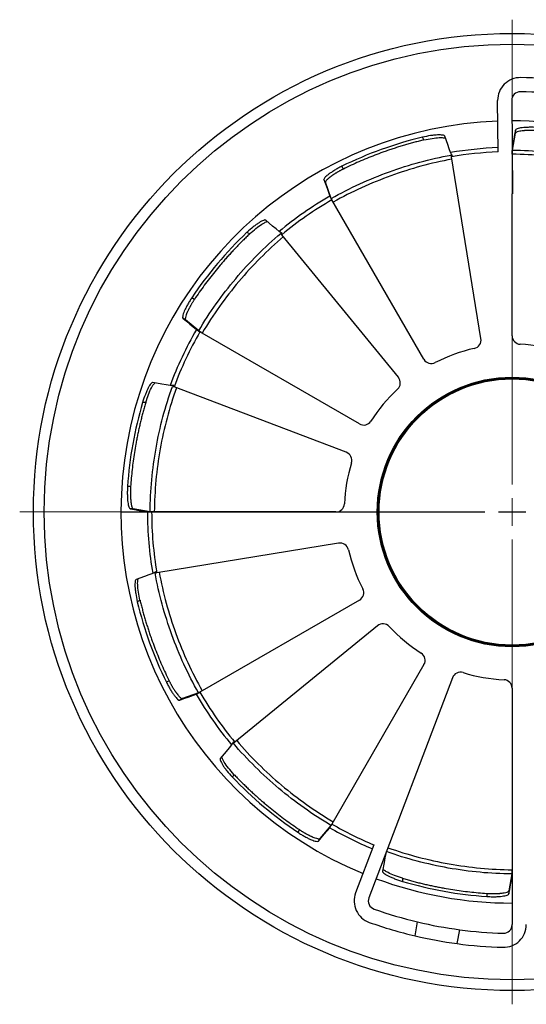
# Model space of a CAD drawing. Header units: millimetres. Extents: x 54 to 144, y 53 to 178.
# Tile 2 of 3: x 54 to 73, y 142 to 178. Entities that reach past the tile are written whole.
import ezdxf

# ---------------------------------------------------------------- set-up
doc = ezdxf.new("R2010")
doc.units = ezdxf.units.MM

# ---------------------------------------------------------------- blocks, each defined once
blk = doc.blocks.new('SW_CENTERMARKSYMBOL_0')
at = {"color": 0, "linetype": 'Continuous', "lineweight": 18}
for p, q in [((0, 1), (0, 14.26)), ((0, 0), (0, 0.5)), ((-1, 0), (-14.26, 0)), ((0, 0), (-0.5, 0)), ((0, 0), (0, -0.5)), ((0, 0), (0.5, 0)), ((1, 0), (14.26, 0)), ((0, -1), (0, -14.26))]:
    blk.add_line(p, q, dxfattribs=at)
blk = doc.blocks.new('SW_CENTERMARKSYMBOL_1')
at = {"color": 0, "linetype": 'Continuous', "lineweight": 18}
for p, q in [((0, 1), (0, 17.972)), ((0, 0), (0, 0.5)), ((-1, 0), (-17.972, 0)), ((0, 0), (-0.5, 0)), ((0, 0), (0, -0.5)), ((0, 0), (0.5, 0)), ((0, -1), (0, -17.972))]:
    blk.add_line(p, q, dxfattribs=at)

msp = doc.modelspace()

# ---------------------------------------------------------------- linework, layer by layer
at = {"color": 7, "linetype": 'Continuous', "lineweight": 25}
for p, q in [((71.89, 172.697), (71.874, 174.575)), ((72.391, 174.58), (72.419, 171.167)), ((72.412, 172.765), (72.522, 173.381)), ((72.522, 173.381), (72.522, 173.494)), ((69.185, 173.133), (69.128, 173.232)), ((72.409, 172.861), (72.405, 172.861)), ((72.407, 172.84), (72.405, 172.84)), ((72.408, 172.84), (72.407, 172.84)), ((72.408, 172.84), (72.408, 172.611)), ((71.266, 165.885), (70.189, 172.519)), ((66.246, 172.072), (66.189, 172.171)), ((65.592, 171.586), (65.535, 171.685)), ((65.804, 170.999), (65.592, 171.587)), ((72.419, 171.167), (72.405, 171.167)), ((72.405, 165.987), (72.405, 171.167)), ((65.763, 171.062), (65.762, 171.061)), ((69.187, 165.125), (65.827, 170.945)), ((62.826, 169.704), (62.727, 169.761)), ((68.252, 164.468), (64.002, 169.674)), ((60.811, 167.315), (60.712, 167.372)), ((60.487, 166.568), (60.389, 166.624)), ((60.965, 166.165), (60.487, 166.568)), ((60.897, 166.198), (60.896, 166.196)), ((60.898, 166.199), (60.897, 166.198)), ((66.832, 162.769), (61.012, 166.129)), ((66.35, 161.732), (60.067, 164.116)), ((59.033, 163.554), (58.919, 163.554)), ((58.482, 160.478), (58.369, 160.478)), ((58.576, 159.669), (58.462, 159.669)), ((59.191, 159.559), (58.576, 159.669)), ((59.116, 159.555), (59.116, 159.554)), ((59.116, 159.554), (59.116, 159.552)), ((59.116, 159.552), (59.249, 159.552)), ((65.97, 159.552), (59.249, 159.552)), ((66.071, 158.413), (59.437, 157.335)), ((58.824, 156.332), (58.725, 156.275)), ((66.832, 156.334), (61.012, 152.974)), ((67.489, 155.399), (62.283, 151.149)), ((69.187, 153.979), (65.827, 148.159)), ((70.224, 153.497), (67.176, 145.463)), ((59.885, 153.393), (59.786, 153.336)), ((60.958, 152.951), (60.37, 152.739)), ((60.895, 152.91), (60.895, 152.909)), ((72.405, 153.116), (72.405, 144.488)), ((60.37, 152.739), (60.271, 152.682)), ((62.253, 149.973), (62.196, 149.874)), ((65.792, 148.112), (65.389, 147.634)), ((64.641, 147.958), (64.585, 147.859)), ((65.758, 148.045), (65.759, 148.044)), ((65.759, 148.044), (65.76, 148.043)), ((65.389, 147.634), (65.332, 147.535)), ((67.36, 147.402), (66.693, 145.646)), ((67.786, 147.069), (67.789, 147.068)), ((72.398, 146.338), (72.288, 145.723)), ((72.402, 146.263), (72.402, 146.492)), ((68.402, 146.18), (68.402, 146.066)), ((72.405, 146.242), (72.401, 146.242)), ((72.402, 146.263), (72.403, 146.263)), ((72.403, 146.263), (72.405, 146.263)), ((71.479, 145.629), (71.479, 145.515)), ((72.288, 145.723), (72.288, 145.609)), ((68.864, 144.078), (68.956, 144.587)), ((70.398, 143.795), (70.49, 144.304))]:
    msp.add_line(p, q, dxfattribs=at)
at = {"color": 7, "linetype": 'Continuous', "lineweight": 25, "flags": 128}
for points in [[(70.16, 172.671), (70.111, 172.807), (70.055, 172.963), (69.942, 173.276)], [(72.522, 173.494), (72.493, 173.331), (72.463, 173.168), (72.409, 172.861)], [(65.535, 171.685), (65.591, 171.529), (65.648, 171.373), (65.753, 171.08)], [(65.762, 171.061), (65.762, 171.061), (65.762, 171.061), (65.762, 171.061), (65.761, 171.061), (65.761, 171.06), (65.761, 171.06), (65.761, 171.06), (65.76, 171.06)], [(65.76, 171.06), (65.766, 171.05), (65.773, 171.039), (65.78, 171.025), (65.789, 171.011), (65.798, 170.995), (65.807, 170.979), (65.817, 170.962), (65.827, 170.945)], [(63.901, 169.791), (63.791, 169.884), (63.664, 169.991), (63.41, 170.205)], [(60.389, 166.624), (60.515, 166.517), (60.642, 166.41), (60.88, 166.21)], [(60.896, 166.196), (60.906, 166.19), (60.918, 166.184), (60.931, 166.176), (60.946, 166.168), (60.961, 166.159), (60.978, 166.149), (60.995, 166.139), (61.012, 166.129)], [(59.921, 164.167), (59.778, 164.193), (59.615, 164.222), (59.288, 164.281)], [(58.462, 159.669), (58.625, 159.64), (58.789, 159.61), (59.095, 159.555)], [(59.286, 157.307), (59.149, 157.258), (58.993, 157.201), (58.681, 157.089)], [(60.271, 152.682), (60.428, 152.738), (60.584, 152.794), (60.876, 152.9)], [(60.895, 152.909), (60.895, 152.909), (60.896, 152.909), (60.896, 152.908), (60.896, 152.908), (60.896, 152.908), (60.896, 152.908), (60.896, 152.907), (60.896, 152.907)], [(60.896, 152.907), (60.906, 152.913), (60.918, 152.92), (60.931, 152.927), (60.946, 152.936), (60.961, 152.945), (60.978, 152.954), (60.995, 152.964), (61.012, 152.974)], [(62.166, 151.048), (62.072, 150.937), (61.965, 150.81), (61.751, 150.557)], [(65.76, 148.043), (65.766, 148.053), (65.773, 148.065), (65.78, 148.078), (65.789, 148.092), (65.798, 148.108), (65.807, 148.124), (65.817, 148.141), (65.827, 148.159)], [(65.332, 147.535), (65.439, 147.662), (65.546, 147.789), (65.747, 148.027)], [(67.789, 147.068), (67.764, 146.925), (67.734, 146.762), (67.676, 146.435)], [(72.288, 145.609), (72.317, 145.772), (72.346, 145.936), (72.401, 146.242)]]:
    msp.add_lwpolyline(points, dxfattribs=at)
at = {"color": 7, "linetype": 'Continuous', "lineweight": 25}
for radius in [17.472, 17.079, 4.922, 4.891, 4.859]:
    msp.add_circle((72.405, 159.552), radius, dxfattribs=at)
for centre, radius, start, end in [((72.703, 174.582), 0.828, 89.2779, 180.4673), ((72.513, 159.553), 15.858, 82.9687, 89.2779), ((72.703, 174.582), 0.312, 89.2779, 180.4673), ((72.513, 159.553), 15.342, 83.0739, 89.2779), ((72.405, 159.552), 14.277, 92.1048, 247.5886), ((72.405, 159.552), 14.277, 69.6934, 90.0324), ((72.405, 159.552), 14.067, 103.469, 116.2244), ((72.405, 159.552), 13.31, 92.2239, 99.7095), ((72.405, 159.552), 13.156, 92.2444, 99.6981), ((72.405, 159.552), 13.31, 119.9839, 129.7095), ((72.405, 159.552), 13.156, 120, 129.6981), ((72.405, 159.552), 14.067, 133.469, 146.2244), ((72.405, 159.552), 13.31, 149.9839, 159.7095), ((72.405, 159.552), 13.156, 150, 159.6981), ((70.953, 165.834), 0.318, 283.014, 9.2261), ((72.717, 165.987), 0.312, 180, 267.2243), ((72.405, 159.552), 6.131, 103.014, 117.2243), ((72.405, 159.552), 6.131, 73.014, 87.2243), ((69.457, 165.281), 0.312, 210, 297.2243), ((68.006, 164.267), 0.318, 313.014, 39.2261), ((72.405, 159.552), 6.131, 133.014, 147.2243), ((72.405, 159.552), 14.067, 163.469, 176.2244), ((66.988, 163.039), 0.312, 240, 327.2243), ((66.238, 161.435), 0.318, 343.014, 69.2261), ((72.405, 159.552), 6.131, 163.014, 177.2243), ((65.97, 159.864), 0.312, 270, 357.2243), ((72.405, 159.552), 13.31, 179.9839, 189.7095), ((72.405, 159.552), 13.156, 180, 189.6981), ((66.122, 158.1), 0.318, 13.014, 99.2261), ((72.405, 159.552), 6.131, 193.014, 207.2243), ((66.676, 156.604), 0.312, 300, 27.2243), ((72.405, 159.552), 14.067, 193.469, 206.2244), ((67.69, 155.153), 0.318, 43.014, 129.2261), ((72.405, 159.552), 6.131, 223.014, 237.2243), ((68.917, 154.135), 0.312, 330, 57.2243), ((70.521, 153.385), 0.318, 73.014, 159.2261), ((72.405, 159.552), 6.131, 253.014, 267.2243), ((72.093, 153.116), 0.312, 0, 87.2243), ((72.405, 159.552), 13.31, 209.9839, 219.7095), ((72.405, 159.552), 13.156, 210, 219.6981), ((72.405, 159.552), 14.067, 223.469, 236.2244), ((72.405, 159.552), 13.156, 240, 247.449), ((72.405, 159.552), 13.31, 239.9839, 247.4695), ((72.405, 159.552), 14.277, 249.661, 270), ((72.405, 159.552), 14.067, 253.469, 266.2244), ((67.468, 145.352), 0.828, 159.2261, 250.4155), ((67.468, 145.352), 0.312, 159.2261, 250.4155), ((72.506, 159.512), 15.342, 250.4155, 256.6195), ((72.506, 159.512), 15.858, 250.4155, 256.7247), ((72.506, 159.512), 15.342, 256.6195, 262.448), ((72.506, 159.512), 15.342, 262.448, 268.4252), ((72.093, 144.488), 0.828, 268.4252, 0), ((72.093, 144.488), 0.312, 268.4252, 0), ((72.506, 159.512), 15.858, 256.7247, 262.3633), ((72.506, 159.512), 15.858, 262.3633, 268.4252)]:
    msp.add_arc(centre, radius, start, end, dxfattribs=at)
for points, knots in [([(69.942, 173.276), (69.939, 173.284), (69.931, 173.29), (69.906, 173.302), (69.888, 173.306), (69.844, 173.313), (69.818, 173.316), (69.757, 173.318), (69.723, 173.318), (69.648, 173.314), (69.608, 173.312), (69.521, 173.303), (69.475, 173.297), (69.333, 173.276), (69.23, 173.256), (69.128, 173.232)], [0, 0, 0, 0, 0.125, 0.125, 0.25, 0.25, 0.375, 0.375, 0.5, 0.5, 0.625, 0.625, 0.75, 0.75, 1, 1, 1, 1]), ([(73.331, 173.588), (73.279, 173.591), (73.227, 173.594), (73.126, 173.596), (73.076, 173.596), (72.979, 173.594), (72.933, 173.592), (72.846, 173.586), (72.805, 173.582), (72.731, 173.573), (72.697, 173.567), (72.638, 173.555), (72.612, 173.548), (72.549, 173.527), (72.525, 173.511), (72.522, 173.494)], [0, 0, 0, 0, 0.125, 0.125, 0.25, 0.25, 0.375, 0.375, 0.5, 0.5, 0.625, 0.625, 0.75, 0.75, 1, 1, 1, 1]), ([(73.331, 173.474), (73.318, 173.475), (73.292, 173.477), (73.253, 173.479), (73.215, 173.48), (73.176, 173.481), (73.138, 173.482), (73.101, 173.482), (73.064, 173.482), (73.027, 173.481), (72.991, 173.48), (72.956, 173.479), (72.922, 173.477), (72.889, 173.475), (72.857, 173.473), (72.825, 173.47), (72.795, 173.467), (72.748, 173.461), (72.67, 173.449), (72.595, 173.431), (72.549, 173.411), (72.53, 173.397), (72.524, 173.387), (72.522, 173.382), (72.522, 173.381)], [0, 0, 0, 0, 0.031245, 0.062477, 0.093709, 0.124952, 0.156211, 0.187492, 0.218797, 0.250126, 0.281477, 0.312851, 0.344245, 0.375659, 0.407092, 0.438546, 0.470025, 0.501534, 0.59398, 0.75096, 0.851689, 0.926864, 0.976382, 1, 1, 1, 1]), ([(69.185, 173.133), (69.129, 173.119), (69.016, 173.092), (68.848, 173.048), (68.68, 173.002), (68.513, 172.955), (68.346, 172.905), (68.18, 172.853), (68.015, 172.799), (67.85, 172.743), (67.642, 172.669), (67.392, 172.576), (67.101, 172.46), (66.813, 172.337), (66.528, 172.209), (66.34, 172.118), (66.246, 172.072)], [0, 0, 0, 0, 0.055593, 0.111157, 0.166701, 0.222232, 0.277759, 0.333292, 0.388838, 0.444405, 0.500004, 0.600048, 0.700021, 0.799971, 0.899947, 1, 1, 1, 1]), ([(69.185, 173.133), (69.287, 173.155), (69.491, 173.198), (69.718, 173.219), (69.853, 173.219), (69.919, 173.213), (69.954, 173.206), (69.966, 173.201), (69.969, 173.199)], [0, 0, 0, 0, 0.2903613, 0.5814539, 0.7447082, 0.8728667, 0.9623841, 1, 1, 1, 1]), ([(65.804, 170.999), (66.143, 171.19), (66.491, 171.368), (67.198, 171.692), (67.558, 171.839), (68.658, 172.238), (69.411, 172.443), (70.178, 172.583)], [0, 0, 0, 0, 0.25, 0.25, 0.5, 0.5, 1, 1, 1, 1]), ([(70.224, 172.552), (70.208, 172.581), (70.193, 172.608), (70.17, 172.651), (70.162, 172.666), (70.16, 172.671)], [0, 0, 0, 0, 0.5, 0.5, 1, 1, 1, 1]), ([(70.178, 172.583), (70.179, 172.577), (70.18, 172.57), (70.182, 172.563), (70.183, 172.557), (70.183, 172.551), (70.184, 172.546)], [-0.00066685, -0.00066685, -0.00066685, -0.00066685, 0, 0, 0, 0.000564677, 0.000564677, 0.000564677, 0.000564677]), ([(72.408, 172.611), (72.408, 172.649), (72.408, 172.685), (72.41, 172.741), (72.411, 172.76), (72.412, 172.765)], [0, 0, 0, 0, 0.5, 0.5, 1, 1, 1, 1]), ([(76.938, 171.807), (76.211, 172.065), (75.464, 172.261), (74.326, 172.464), (73.945, 172.515), (73.179, 172.587), (72.794, 172.608), (72.408, 172.611)], [0, 0, 0, 0, 0.5, 0.5, 0.75, 0.75, 1, 1, 1, 1]), ([(72.412, 172.765), (72.802, 172.762), (73.191, 172.742), (73.966, 172.669), (74.351, 172.617), (75.503, 172.412), (76.258, 172.213), (76.992, 171.951)], [0, 0, 0, 0, 0.25, 0.25, 0.5, 0.5, 1, 1, 1, 1]), ([(70.203, 172.431), (69.445, 172.292), (68.7, 172.088), (67.613, 171.694), (67.257, 171.548), (66.557, 171.228), (66.214, 171.053), (65.878, 170.863)], [0, 0, 0, 0, 0.5, 0.5, 0.75, 0.75, 1, 1, 1, 1]), ([(66.189, 172.171), (66.142, 172.147), (66.096, 172.124), (66.007, 172.075), (65.963, 172.05), (65.881, 172), (65.842, 171.975), (65.77, 171.927), (65.736, 171.903), (65.677, 171.857), (65.65, 171.836), (65.605, 171.795), (65.586, 171.777), (65.542, 171.727), (65.529, 171.701), (65.535, 171.685)], [0, 0, 0, 0, 0.125, 0.125, 0.25, 0.25, 0.375, 0.375, 0.5, 0.5, 0.625, 0.625, 0.75, 0.75, 1, 1, 1, 1]), ([(66.246, 172.072), (66.234, 172.066), (66.211, 172.055), (66.176, 172.037), (66.142, 172.019), (66.108, 172.001), (66.075, 171.982), (66.042, 171.964), (66.01, 171.945), (65.979, 171.926), (65.948, 171.908), (65.919, 171.889), (65.89, 171.87), (65.862, 171.852), (65.835, 171.834), (65.81, 171.816), (65.785, 171.798), (65.747, 171.769), (65.686, 171.72), (65.63, 171.666), (65.6, 171.626), (65.591, 171.604), (65.59, 171.593), (65.591, 171.588), (65.592, 171.587)], [0, 0, 0, 0, 0.031245, 0.062477, 0.093709, 0.124952, 0.156211, 0.187492, 0.218797, 0.250126, 0.281477, 0.312851, 0.344245, 0.375659, 0.407092, 0.438546, 0.470025, 0.501534, 0.59398, 0.75096, 0.851689, 0.926864, 0.976382, 1, 1, 1, 1]), ([(65.878, 170.863), (65.859, 170.895), (65.841, 170.927), (65.815, 170.976), (65.806, 170.993), (65.804, 170.999)], [0, 0, 0, 0, 0.5, 0.5, 1, 1, 1, 1]), ([(63.41, 170.205), (63.403, 170.211), (63.393, 170.213), (63.365, 170.21), (63.348, 170.205), (63.306, 170.189), (63.282, 170.178), (63.229, 170.15), (63.199, 170.132), (63.136, 170.092), (63.103, 170.069), (63.032, 170.018), (62.994, 169.99), (62.882, 169.901), (62.804, 169.833), (62.727, 169.761)], [0, 0, 0, 0, 0.125, 0.125, 0.25, 0.25, 0.375, 0.375, 0.5, 0.5, 0.625, 0.625, 0.75, 0.75, 1, 1, 1, 1]), ([(62.826, 169.704), (62.903, 169.773), (63.058, 169.912), (63.244, 170.045), (63.361, 170.112), (63.422, 170.14), (63.456, 170.151), (63.468, 170.153), (63.472, 170.153)], [0, 0, 0, 0, 0.290361, 0.581454, 0.744708, 0.872867, 0.962384, 1, 1, 1, 1]), ([(62.826, 169.704), (62.784, 169.664), (62.7, 169.583), (62.576, 169.461), (62.454, 169.338), (62.333, 169.213), (62.213, 169.086), (62.096, 168.958), (61.979, 168.829), (61.865, 168.698), (61.721, 168.53), (61.552, 168.325), (61.358, 168.079), (61.17, 167.828), (60.987, 167.574), (60.869, 167.401), (60.811, 167.315)], [0, 0, 0, 0, 0.055593, 0.111157, 0.166701, 0.222232, 0.277759, 0.333292, 0.388838, 0.444405, 0.500004, 0.600048, 0.700021, 0.799971, 0.899947, 1, 1, 1, 1]), ([(60.965, 166.165), (61.163, 166.5), (61.375, 166.828), (61.825, 167.462), (62.064, 167.77), (62.817, 168.665), (63.367, 169.219), (63.961, 169.724)], [0, 0, 0, 0, 0.25, 0.25, 0.5, 0.5, 1, 1, 1, 1]), ([(64.016, 169.72), (63.987, 169.737), (63.961, 169.753), (63.92, 169.778), (63.905, 169.787), (63.901, 169.791)], [0, 0, 0, 0, 0.5, 0.5, 1, 1, 1, 1]), ([(63.961, 169.724), (63.965, 169.719), (63.969, 169.713), (63.974, 169.708), (63.978, 169.704), (63.981, 169.699), (63.985, 169.695)], [-0.00066685, -0.00066685, -0.00066685, -0.00066685, 0, 0, 0, 0.000564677, 0.000564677, 0.000564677, 0.000564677]), ([(64.058, 169.605), (63.471, 169.105), (62.928, 168.556), (62.183, 167.671), (61.948, 167.367), (61.503, 166.74), (61.292, 166.416), (61.096, 166.084)], [0, 0, 0, 0, 0.5, 0.5, 0.75, 0.75, 1, 1, 1, 1]), ([(60.712, 167.372), (60.683, 167.328), (60.655, 167.285), (60.603, 167.198), (60.577, 167.155), (60.531, 167.07), (60.51, 167.03), (60.471, 166.951), (60.454, 166.914), (60.425, 166.845), (60.413, 166.813), (60.394, 166.755), (60.387, 166.729), (60.374, 166.664), (60.376, 166.635), (60.389, 166.624)], [0, 0, 0, 0, 0.125, 0.125, 0.25, 0.25, 0.375, 0.375, 0.5, 0.5, 0.625, 0.625, 0.75, 0.75, 1, 1, 1, 1]), ([(60.811, 167.315), (60.804, 167.304), (60.789, 167.283), (60.768, 167.25), (60.747, 167.217), (60.727, 167.185), (60.708, 167.152), (60.689, 167.12), (60.67, 167.087), (60.653, 167.056), (60.636, 167.024), (60.619, 166.993), (60.604, 166.962), (60.589, 166.933), (60.575, 166.903), (60.561, 166.875), (60.549, 166.847), (60.53, 166.804), (60.502, 166.73), (60.481, 166.656), (60.475, 166.606), (60.478, 166.583), (60.482, 166.572), (60.486, 166.569), (60.487, 166.568)], [0, 0, 0, 0, 0.0312451, 0.0624769, 0.0937091, 0.1249516, 0.1562113, 0.1874925, 0.2187971, 0.2501255, 0.2814772, 0.3128508, 0.3442449, 0.3756586, 0.4070919, 0.4385463, 0.4700252, 0.5015345, 0.5939799, 0.7509599, 0.8516893, 0.9268642, 0.9763822, 1, 1, 1, 1]), ([(61.096, 166.084), (61.064, 166.103), (61.033, 166.121), (60.985, 166.151), (60.969, 166.161), (60.965, 166.165)], [0, 0, 0, 0, 0.5, 0.5, 1, 1, 1, 1]), ([(59.288, 164.281), (59.28, 164.282), (59.27, 164.278), (59.247, 164.262), (59.234, 164.249), (59.206, 164.215), (59.191, 164.193), (59.159, 164.142), (59.142, 164.112), (59.108, 164.046), (59.09, 164.009), (59.054, 163.93), (59.036, 163.887), (58.983, 163.753), (58.949, 163.655), (58.919, 163.554)], [0, 0, 0, 0, 0.125, 0.125, 0.25, 0.25, 0.375, 0.375, 0.5, 0.5, 0.625, 0.625, 0.75, 0.75, 1, 1, 1, 1]), ([(59.033, 163.554), (59.065, 163.653), (59.13, 163.851), (59.225, 164.059), (59.292, 164.175), (59.331, 164.23), (59.355, 164.256), (59.365, 164.264), (59.368, 164.266)], [0, 0, 0, 0, 0.290362, 0.581454, 0.744708, 0.872867, 0.962384, 1, 1, 1, 1]), ([(59.191, 159.559), (59.195, 159.948), (59.215, 160.338), (59.288, 161.113), (59.34, 161.498), (59.545, 162.65), (59.744, 163.405), (60.006, 164.139)], [0, 0, 0, 0, 0.25, 0.25, 0.5, 0.5, 1, 1, 1, 1]), ([(60.15, 164.085), (59.892, 163.358), (59.695, 162.611), (59.493, 161.473), (59.441, 161.091), (59.369, 160.325), (59.349, 159.94), (59.345, 159.555)], [0, 0, 0, 0, 0.5, 0.5, 0.75, 0.75, 1, 1, 1, 1]), ([(60.055, 164.164), (60.022, 164.164), (59.991, 164.164), (59.943, 164.165), (59.926, 164.166), (59.921, 164.167)], [0, 0, 0, 0, 0.5, 0.5, 1, 1, 1, 1]), ([(60.006, 164.139), (60.012, 164.137), (60.019, 164.134), (60.025, 164.132), (60.031, 164.13), (60.036, 164.128), (60.042, 164.126)], [-0.00066685, -0.00066685, -0.00066685, -0.00066685, 0, 0, 0, 0.000564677, 0.000564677, 0.000564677, 0.000564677]), ([(59.033, 163.554), (59.017, 163.498), (58.984, 163.387), (58.938, 163.219), (58.894, 163.051), (58.852, 162.882), (58.811, 162.713), (58.773, 162.544), (58.737, 162.373), (58.704, 162.203), (58.663, 161.986), (58.619, 161.723), (58.574, 161.413), (58.536, 161.102), (58.505, 160.79), (58.49, 160.582), (58.482, 160.478)], [0, 0, 0, 0, 0.055593, 0.111157, 0.166701, 0.222232, 0.277759, 0.333292, 0.388838, 0.444405, 0.500004, 0.600048, 0.700021, 0.799971, 0.899947, 1, 1, 1, 1]), ([(58.369, 160.478), (58.365, 160.426), (58.363, 160.374), (58.36, 160.273), (58.36, 160.222), (58.362, 160.126), (58.364, 160.08), (58.37, 159.993), (58.374, 159.952), (58.384, 159.878), (58.389, 159.844), (58.402, 159.785), (58.408, 159.759), (58.43, 159.696), (58.446, 159.672), (58.462, 159.669)], [0, 0, 0, 0, 0.125, 0.125, 0.25, 0.25, 0.375, 0.375, 0.5, 0.5, 0.625, 0.625, 0.75, 0.75, 1, 1, 1, 1]), ([(58.482, 160.478), (58.482, 160.465), (58.48, 160.439), (58.478, 160.4), (58.476, 160.362), (58.475, 160.323), (58.475, 160.285), (58.474, 160.248), (58.475, 160.211), (58.475, 160.174), (58.476, 160.138), (58.477, 160.103), (58.479, 160.069), (58.481, 160.036), (58.484, 160.003), (58.486, 159.972), (58.49, 159.942), (58.495, 159.895), (58.507, 159.817), (58.526, 159.742), (58.546, 159.696), (58.56, 159.677), (58.57, 159.67), (58.574, 159.669), (58.576, 159.669)], [0, 0, 0, 0, 0.031245, 0.062477, 0.093709, 0.124952, 0.156211, 0.187492, 0.218797, 0.250126, 0.281477, 0.312851, 0.344245, 0.375659, 0.407092, 0.438546, 0.470025, 0.501534, 0.59398, 0.75096, 0.851689, 0.926864, 0.976382, 1, 1, 1, 1]), ([(59.345, 159.555), (59.308, 159.555), (59.272, 159.555), (59.216, 159.557), (59.197, 159.558), (59.191, 159.559)], [0, 0, 0, 0, 0.5, 0.5, 1, 1, 1, 1]), ([(58.681, 157.089), (58.673, 157.086), (58.666, 157.078), (58.655, 157.052), (58.65, 157.035), (58.643, 156.991), (58.641, 156.964), (58.639, 156.904), (58.639, 156.87), (58.642, 156.795), (58.645, 156.755), (58.654, 156.668), (58.66, 156.621), (58.681, 156.479), (58.7, 156.377), (58.725, 156.275)], [0, 0, 0, 0, 0.125, 0.125, 0.25, 0.25, 0.375, 0.375, 0.5, 0.5, 0.625, 0.625, 0.75, 0.75, 1, 1, 1, 1]), ([(58.823, 156.332), (58.802, 156.434), (58.759, 156.637), (58.738, 156.865), (58.737, 157), (58.744, 157.066), (58.751, 157.101), (58.756, 157.113), (58.757, 157.116)], [0, 0, 0, 0, 0.290361, 0.581454, 0.744708, 0.872867, 0.962384, 1, 1, 1, 1]), ([(59.404, 157.371), (59.375, 157.355), (59.348, 157.339), (59.306, 157.316), (59.291, 157.309), (59.286, 157.307)], [0, 0, 0, 0, 0.5, 0.5, 1, 1, 1, 1]), ([(59.373, 157.325), (59.38, 157.326), (59.387, 157.327), (59.394, 157.328), (59.399, 157.329), (59.405, 157.33), (59.411, 157.331)], [-0.00066685, -0.00066685, -0.00066685, -0.00066685, 0, 0, 0, 0.000564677, 0.000564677, 0.000564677, 0.000564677]), ([(60.958, 152.951), (60.766, 153.29), (60.589, 153.638), (60.264, 154.345), (60.117, 154.705), (59.719, 155.804), (59.513, 156.558), (59.373, 157.325)], [0, 0, 0, 0, 0.25, 0.25, 0.5, 0.5, 1, 1, 1, 1]), ([(59.525, 157.35), (59.665, 156.592), (59.868, 155.847), (60.262, 154.759), (60.408, 154.403), (60.729, 153.704), (60.904, 153.36), (61.093, 153.025)], [0, 0, 0, 0, 0.5, 0.5, 0.75, 0.75, 1, 1, 1, 1]), ([(58.824, 156.332), (58.837, 156.276), (58.865, 156.163), (58.908, 155.995), (58.954, 155.827), (59.002, 155.66), (59.052, 155.493), (59.104, 155.327), (59.158, 155.162), (59.214, 154.997), (59.287, 154.789), (59.381, 154.539), (59.497, 154.248), (59.619, 153.96), (59.748, 153.675), (59.839, 153.487), (59.885, 153.393)], [0, 0, 0, 0, 0.055593, 0.111157, 0.166701, 0.222232, 0.277759, 0.333292, 0.388838, 0.444405, 0.500004, 0.600048, 0.700021, 0.799971, 0.899947, 1, 1, 1, 1]), ([(59.786, 153.336), (59.809, 153.289), (59.833, 153.243), (59.882, 153.154), (59.907, 153.11), (59.957, 153.028), (59.981, 152.989), (60.03, 152.917), (60.054, 152.883), (60.099, 152.823), (60.121, 152.797), (60.161, 152.752), (60.18, 152.733), (60.23, 152.689), (60.256, 152.676), (60.271, 152.682)], [0, 0, 0, 0, 0.125, 0.125, 0.25, 0.25, 0.375, 0.375, 0.5, 0.5, 0.625, 0.625, 0.75, 0.75, 1, 1, 1, 1]), ([(59.884, 153.393), (59.89, 153.381), (59.902, 153.358), (59.92, 153.323), (59.938, 153.289), (59.956, 153.255), (59.974, 153.222), (59.993, 153.189), (60.011, 153.157), (60.03, 153.126), (60.049, 153.095), (60.068, 153.066), (60.086, 153.037), (60.105, 153.009), (60.123, 152.982), (60.141, 152.957), (60.159, 152.932), (60.187, 152.894), (60.237, 152.833), (60.29, 152.777), (60.33, 152.747), (60.352, 152.738), (60.364, 152.737), (60.368, 152.738), (60.37, 152.739)], [0, 0, 0, 0, 0.031245, 0.062477, 0.093709, 0.124952, 0.156211, 0.187492, 0.218797, 0.250126, 0.281477, 0.312851, 0.344245, 0.375659, 0.407092, 0.438546, 0.470025, 0.501534, 0.59398, 0.75096, 0.851689, 0.926864, 0.976382, 1, 1, 1, 1]), ([(61.093, 153.025), (61.061, 153.006), (61.03, 152.988), (60.98, 152.961), (60.963, 152.953), (60.958, 152.951)], [0, 0, 0, 0, 0.5, 0.5, 1, 1, 1, 1]), ([(62.236, 151.163), (62.22, 151.134), (62.204, 151.108), (62.178, 151.066), (62.169, 151.052), (62.166, 151.048)], [0, 0, 0, 0, 0.5, 0.5, 1, 1, 1, 1]), ([(62.232, 151.108), (62.238, 151.112), (62.243, 151.116), (62.248, 151.121), (62.253, 151.124), (62.257, 151.128), (62.262, 151.132)], [-0.00066685, -0.00066685, -0.00066685, -0.00066685, 0, 0, 0, 0.000564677, 0.000564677, 0.000564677, 0.000564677]), ([(65.792, 148.112), (65.456, 148.31), (65.129, 148.522), (64.494, 148.972), (64.187, 149.21), (63.292, 149.963), (62.737, 150.513), (62.232, 151.108)], [0, 0, 0, 0, 0.25, 0.25, 0.5, 0.5, 1, 1, 1, 1]), ([(62.352, 151.205), (62.852, 150.618), (63.4, 150.075), (64.285, 149.33), (64.59, 149.095), (65.217, 148.649), (65.54, 148.439), (65.872, 148.243)], [0, 0, 0, 0, 0.5, 0.5, 0.75, 0.75, 1, 1, 1, 1]), ([(62.253, 149.973), (62.183, 150.05), (62.044, 150.205), (61.912, 150.391), (61.844, 150.508), (61.817, 150.569), (61.805, 150.602), (61.804, 150.615), (61.803, 150.619)], [0, 0, 0, 0, 0.290361, 0.581454, 0.744708, 0.872867, 0.962384, 1, 1, 1, 1]), ([(61.751, 150.557), (61.746, 150.55), (61.744, 150.54), (61.747, 150.512), (61.751, 150.494), (61.767, 150.453), (61.778, 150.429), (61.807, 150.376), (61.824, 150.346), (61.864, 150.283), (61.887, 150.249), (61.938, 150.178), (61.966, 150.141), (62.056, 150.029), (62.124, 149.95), (62.196, 149.874)], [0, 0, 0, 0, 0.125, 0.125, 0.25, 0.25, 0.375, 0.375, 0.5, 0.5, 0.625, 0.625, 0.75, 0.75, 1, 1, 1, 1]), ([(62.253, 149.973), (62.293, 149.931), (62.373, 149.847), (62.495, 149.723), (62.619, 149.6), (62.744, 149.48), (62.87, 149.36), (62.998, 149.242), (63.127, 149.126), (63.258, 149.011), (63.426, 148.868), (63.632, 148.698), (63.878, 148.505), (64.128, 148.316), (64.382, 148.133), (64.555, 148.016), (64.641, 147.958)], [0, 0, 0, 0, 0.055593, 0.111157, 0.166701, 0.222232, 0.277759, 0.333292, 0.388838, 0.444405, 0.500004, 0.600048, 0.700021, 0.799971, 0.899947, 1, 1, 1, 1]), ([(65.872, 148.243), (65.854, 148.211), (65.835, 148.18), (65.806, 148.132), (65.796, 148.116), (65.792, 148.112)], [0, 0, 0, 0, 0.5, 0.5, 1, 1, 1, 1]), ([(64.585, 147.859), (64.628, 147.83), (64.672, 147.802), (64.758, 147.749), (64.802, 147.724), (64.886, 147.678), (64.927, 147.657), (65.005, 147.618), (65.043, 147.601), (65.112, 147.572), (65.144, 147.56), (65.201, 147.541), (65.227, 147.534), (65.292, 147.521), (65.321, 147.523), (65.332, 147.535)], [0, 0, 0, 0, 0.125, 0.125, 0.25, 0.25, 0.375, 0.375, 0.5, 0.5, 0.625, 0.625, 0.75, 0.75, 1, 1, 1, 1]), ([(64.641, 147.958), (64.652, 147.95), (64.674, 147.936), (64.706, 147.915), (64.739, 147.894), (64.772, 147.874), (64.804, 147.855), (64.837, 147.836), (64.869, 147.817), (64.901, 147.799), (64.932, 147.782), (64.964, 147.766), (64.994, 147.75), (65.024, 147.735), (65.053, 147.721), (65.082, 147.708), (65.109, 147.696), (65.153, 147.677), (65.226, 147.649), (65.3, 147.627), (65.35, 147.621), (65.374, 147.624), (65.384, 147.629), (65.388, 147.633), (65.389, 147.634)], [0, 0, 0, 0, 0.0312451, 0.0624769, 0.0937091, 0.1249516, 0.1562113, 0.1874925, 0.2187971, 0.2501255, 0.2814772, 0.3128508, 0.3442449, 0.3756586, 0.4070919, 0.4385463, 0.4700252, 0.5015345, 0.5939799, 0.7509599, 0.8516892, 0.9268641, 0.9763822, 1, 1, 1, 1]), ([(72.398, 146.338), (72.008, 146.341), (71.619, 146.362), (70.844, 146.434), (70.458, 146.487), (69.307, 146.692), (68.552, 146.891), (67.817, 147.153)], [0, 0, 0, 0, 0.25, 0.25, 0.5, 0.5, 1, 1, 1, 1]), ([(67.872, 147.297), (68.598, 147.038), (69.345, 146.842), (70.484, 146.64), (70.865, 146.588), (71.631, 146.516), (72.016, 146.496), (72.402, 146.492)], [0, 0, 0, 0, 0.5, 0.5, 0.75, 0.75, 1, 1, 1, 1]), ([(67.676, 146.435), (67.674, 146.427), (67.678, 146.417), (67.694, 146.394), (67.707, 146.381), (67.742, 146.353), (67.763, 146.338), (67.814, 146.306), (67.844, 146.289), (67.911, 146.254), (67.947, 146.237), (68.027, 146.201), (68.07, 146.183), (68.204, 146.13), (68.302, 146.096), (68.402, 146.066)], [0, 0, 0, 0, 0.125, 0.125, 0.25, 0.25, 0.375, 0.375, 0.5, 0.5, 0.625, 0.625, 0.75, 0.75, 1, 1, 1, 1]), ([(68.402, 146.18), (68.304, 146.212), (68.106, 146.277), (67.898, 146.372), (67.781, 146.439), (67.727, 146.478), (67.7, 146.502), (67.693, 146.512), (67.69, 146.515)], [0, 0, 0, 0, 0.290362, 0.581454, 0.744708, 0.872867, 0.962384, 1, 1, 1, 1]), ([(72.402, 146.492), (72.402, 146.455), (72.401, 146.419), (72.4, 146.363), (72.399, 146.344), (72.398, 146.338)], [0, 0, 0, 0, 0.5, 0.5, 1, 1, 1, 1]), ([(68.402, 146.18), (68.458, 146.164), (68.569, 146.131), (68.737, 146.085), (68.905, 146.041), (69.074, 145.998), (69.243, 145.958), (69.413, 145.92), (69.583, 145.884), (69.754, 145.85), (69.971, 145.81), (70.234, 145.766), (70.544, 145.721), (70.855, 145.683), (71.166, 145.652), (71.374, 145.637), (71.479, 145.629)], [0, 0, 0, 0, 0.055593, 0.111157, 0.166701, 0.222232, 0.277759, 0.333292, 0.388838, 0.444405, 0.500004, 0.600048, 0.700021, 0.799971, 0.899947, 1, 1, 1, 1]), ([(71.479, 145.629), (71.492, 145.628), (71.517, 145.627), (71.556, 145.625), (71.595, 145.623), (71.633, 145.622), (71.671, 145.622), (71.709, 145.621), (71.746, 145.621), (71.782, 145.622), (71.818, 145.623), (71.853, 145.624), (71.888, 145.626), (71.921, 145.628), (71.953, 145.63), (71.984, 145.633), (72.014, 145.636), (72.062, 145.642), (72.139, 145.654), (72.214, 145.673), (72.261, 145.693), (72.28, 145.707), (72.286, 145.716), (72.287, 145.721), (72.288, 145.723)], [0, 0, 0, 0, 0.031245, 0.062477, 0.093709, 0.124952, 0.156211, 0.187492, 0.218797, 0.250126, 0.281477, 0.312851, 0.344245, 0.375659, 0.407092, 0.438546, 0.470025, 0.501534, 0.59398, 0.75096, 0.851689, 0.926864, 0.976382, 1, 1, 1, 1]), ([(71.479, 145.515), (71.531, 145.512), (71.582, 145.51), (71.684, 145.507), (71.734, 145.507), (71.831, 145.509), (71.876, 145.511), (71.963, 145.517), (72.005, 145.521), (72.079, 145.531), (72.112, 145.536), (72.172, 145.548), (72.198, 145.555), (72.261, 145.576), (72.285, 145.592), (72.288, 145.609)], [0, 0, 0, 0, 0.125, 0.125, 0.25, 0.25, 0.375, 0.375, 0.5, 0.5, 0.625, 0.625, 0.75, 0.75, 1, 1, 1, 1])]:
    msp.add_open_spline(points, degree=3, knots=knots, dxfattribs=at)
for points in [[(70.184, 172.546), (70.198, 172.548), (70.211, 172.55), (70.224, 172.552)], [(70.189, 172.519), (70.187, 172.528), (70.186, 172.537), (70.184, 172.546)], [(72.409, 172.861), (72.408, 172.858), (72.407, 172.851), (72.407, 172.84)], [(65.753, 171.08), (65.754, 171.077), (65.757, 171.071), (65.762, 171.061)], [(63.985, 169.695), (63.995, 169.703), (64.006, 169.712), (64.016, 169.72)], [(64.002, 169.674), (63.996, 169.681), (63.991, 169.688), (63.985, 169.695)], [(60.88, 166.21), (60.883, 166.208), (60.888, 166.204), (60.897, 166.198)], [(60.042, 164.126), (60.046, 164.138), (60.051, 164.151), (60.055, 164.164)], [(60.067, 164.116), (60.058, 164.119), (60.05, 164.123), (60.042, 164.126)], [(59.095, 159.555), (59.098, 159.555), (59.105, 159.554), (59.116, 159.554)], [(59.411, 157.331), (59.409, 157.344), (59.406, 157.358), (59.404, 157.371)], [(59.437, 157.335), (59.428, 157.334), (59.42, 157.333), (59.411, 157.331)], [(60.876, 152.9), (60.88, 152.901), (60.886, 152.904), (60.895, 152.909)], [(62.262, 151.132), (62.253, 151.142), (62.245, 151.152), (62.236, 151.163)], [(62.283, 151.149), (62.276, 151.143), (62.269, 151.137), (62.262, 151.132)], [(65.747, 148.027), (65.749, 148.03), (65.753, 148.035), (65.759, 148.044)], [(72.401, 146.242), (72.402, 146.245), (72.402, 146.252), (72.403, 146.263)]]:
    msp.add_open_spline(points, degree=3, dxfattribs=at)

# ---------------------------------------------------------------- block references
at = {"color": 7, "linetype": 'Continuous', "lineweight": 18}
for name, p in [('SW_CENTERMARKSYMBOL_1', (72.405, 159.552)), ('SW_CENTERMARKSYMBOL_0', (72.407, 159.551))]:
    msp.add_blockref(name, p, dxfattribs=at)

doc.saveas('drawing.dxf')
